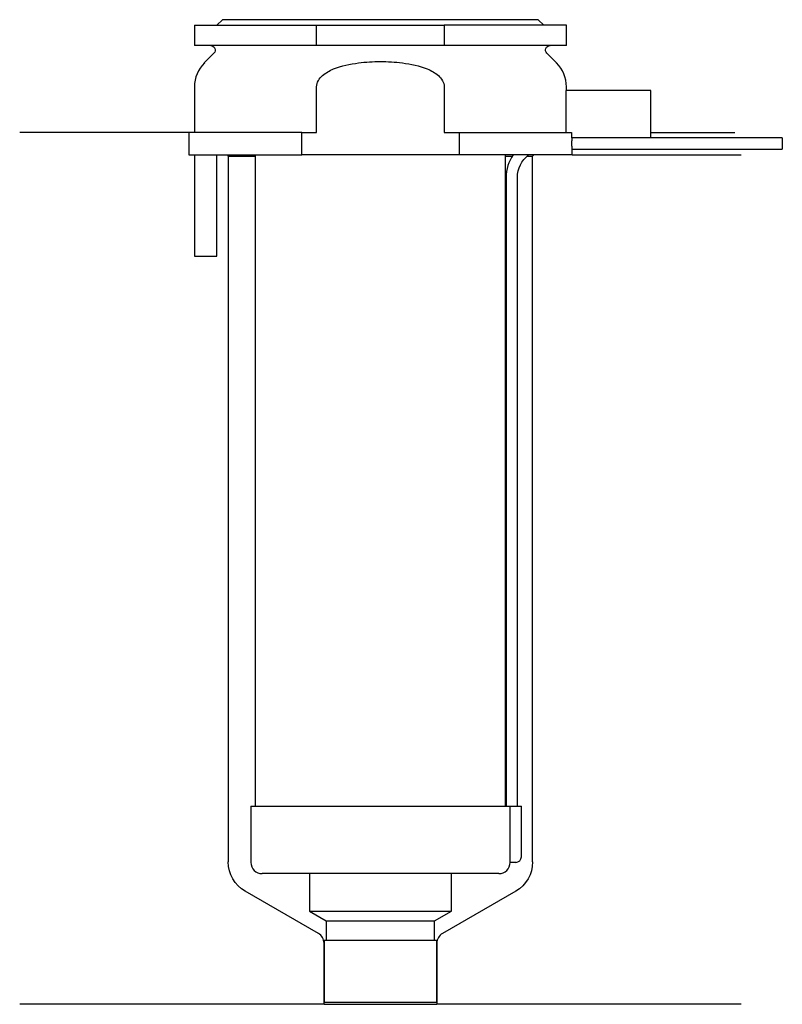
# Model space of a CAD drawing. Header units: millimetres. Extents: x 25.5 to 93.2, y 196.9 to 284.3.
import ezdxf

# ---------------------------------------------------------------- set-up
doc = ezdxf.new("R2010")
doc.units = ezdxf.units.MM
doc.layers.add('201', color=7, linetype='Continuous')
doc.layers.add('30', color=7, linetype='Continuous')

msp = doc.modelspace()

# ---------------------------------------------------------------- linework, layer by layer
at = {"layer": '201', "color": 113}
for p, q in [((40.526, 274.313), (25.526, 274.313)), ((40.526, 274.313), (40.526, 272.313)), ((81.525, 274.313), (88.958, 274.313)), ((43.926, 272.313), (44.026, 272.213)), ((44.026, 272.213), (46.426, 272.213)), ((44.026, 272.213), (44.026, 209.551)), ((68.625, 272.213), (69.236, 272.213)), ((70.551, 272.213), (71.026, 272.213)), ((71.026, 272.213), (71.126, 272.313)), ((71.026, 209.551), (71.026, 272.213)), ((74.526, 272.313), (89.526, 272.313)), ((52.021, 203.203), (45.526, 206.953)), ((69.526, 206.953), (63.031, 203.203)), ((52.521, 196.914), (52.521, 202.337)), ((62.531, 202.337), (62.531, 196.914)), ((52.521, 196.914), (25.526, 196.914)), ((52.521, 196.914), (62.531, 196.914)), ((89.526, 196.914), (62.531, 196.914))]:
    msp.add_line(p, q, dxfattribs=at)
at = {"layer": '201', "color": 113, "extrusion": (0, 0, -1)}
for centre, start, end in [((-47.026, 209.551), 300, 360), ((-68.026, 209.551), 180, 240)]:
    msp.add_arc(centre, 3, start, end, dxfattribs=at)
at = {"layer": '201', "color": 113}
for centre, start, end in [((51.521, 202.337), 0, 60), ((63.531, 202.337), 120, 180)]:
    msp.add_arc(centre, 1, start, end, dxfattribs=at)
at = {"layer": '30', "color": 113}
for p, q in [((43.526, 284.313), (43.026, 283.813)), ((71.526, 284.313), (43.526, 284.313)), ((72.026, 283.813), (71.526, 284.313)), ((41.026, 283.813), (41.026, 282.013)), ((41.026, 283.813), (51.869, 283.813)), ((51.869, 283.813), (63.182, 283.813)), ((51.869, 282.013), (51.869, 283.813)), ((63.182, 283.813), (63.182, 282.013)), ((74.026, 283.813), (63.182, 283.813)), ((74.026, 282.013), (74.026, 283.813)), ((51.869, 282.013), (41.026, 282.013)), ((63.182, 282.013), (51.869, 282.013)), ((74.026, 282.013), (63.182, 282.013)), ((42.758, 281.33), (41.904, 280.476)), ((73.147, 280.476), (72.293, 281.33)), ((41.026, 278.355), (41.026, 274.313)), ((51.869, 274.313), (51.869, 278.355)), ((63.182, 278.355), (63.182, 274.313)), ((73.978, 278.013), (73.978, 274.313)), ((81.526, 278.013), (73.978, 278.013)), ((74.026, 278.013), (74.026, 278.355)), ((81.526, 273.813), (81.526, 278.013)), ((40.526, 274.313), (40.526, 272.313)), ((50.543, 274.313), (40.526, 274.313)), ((50.543, 274.313), (51.869, 274.313)), ((50.543, 272.313), (50.543, 274.313)), ((63.182, 274.313), (64.508, 274.313)), ((64.508, 274.313), (74.479, 274.313)), ((64.508, 274.313), (64.508, 272.313)), ((74.479, 274.313), (74.479, 273.813)), ((81.526, 273.813), (74.479, 273.813)), ((93.176, 273.813), (74.525, 273.813)), ((93.176, 273.813), (93.176, 272.813)), ((74.526, 272.313), (74.526, 272.813)), ((74.526, 272.813), (93.176, 272.813)), ((40.526, 272.313), (50.543, 272.313)), ((41.026, 272.313), (41.026, 263.313)), ((43.026, 263.313), (43.026, 272.313)), ((46.426, 272.313), (46.426, 214.513)), ((64.508, 272.313), (50.543, 272.313)), ((74.526, 272.313), (64.508, 272.313)), ((68.625, 214.513), (68.625, 272.313)), ((68.676, 270.313), (68.676, 214.513)), ((69.676, 214.513), (69.676, 270.313)), ((41.026, 263.313), (43.026, 263.313)), ((46.026, 214.513), (68.995, 214.513)), ((46.026, 214.513), (46.026, 209.513)), ((68.995, 214.513), (68.995, 210.013)), ((68.995, 214.513), (70.026, 214.513)), ((70.026, 210.013), (70.026, 214.513)), ((69.526, 209.513), (69.021, 209.513)), ((68.026, 208.513), (47.026, 208.513)), ((51.226, 208.513), (51.226, 205.176)), ((63.826, 205.176), (63.826, 208.513)), ((51.226, 205.176), (63.826, 205.176)), ((51.226, 205.176), (52.721, 204.313)), ((62.331, 204.313), (63.826, 205.176)), ((52.721, 204.313), (62.331, 204.313)), ((52.721, 204.313), (52.721, 202.613)), ((62.331, 202.613), (62.331, 204.313)), ((52.521, 202.613), (52.521, 197.113)), ((52.521, 202.613), (62.531, 202.613)), ((62.531, 197.113), (62.531, 202.613)), ((52.521, 197.113), (62.531, 197.113))]:
    msp.add_line(p, q, dxfattribs=at)
at = {"layer": '30', "color": 113, "extrusion": (0, 0, -1)}
for centre, radius, start, end in [((-42.476, 281.613), 0.4, 90, 225), ((-72.576, 281.613), 0.4, -45, 90), ((-72.176, 270.313), 2.5, 0, 53.11424)]:
    msp.add_arc(centre, radius, start, end, dxfattribs=at)
at = {"layer": '30', "color": 113}
for centre, radius, start, end in [((44.026, 278.355), 3, 135, 180), ((71.026, 278.355), 3, 0, 45), ((72.176, 270.313), 3.5, 145.09201, 180), ((69.526, 210.013), 0.5, -90, 0), ((47.026, 209.513), 1, 180, 270), ((68.026, 209.513), 1, -90, 0)]:
    msp.add_arc(centre, radius, start, end, dxfattribs=at)
for points, knots in [([(55.582, 280.476), (56.225, 280.556), (56.87, 280.597), (57.844, 280.597), (58.17, 280.587), (58.822, 280.547), (59.147, 280.516), (59.469, 280.476)], [0, 0, 0, 0, 0.5, 0.5, 0.75, 0.75, 1, 1, 1, 1]), ([(51.869, 278.355), (51.869, 278.741), (52.101, 279.095), (52.671, 279.606), (53.015, 279.791), (54.07, 280.231), (54.83, 280.382), (55.582, 280.476)], [0, 0, 0, 0, 0.25, 0.25, 0.5, 0.5, 1, 1, 1, 1]), ([(59.469, 280.476), (60.223, 280.382), (60.982, 280.231), (62.036, 279.791), (62.38, 279.606), (62.955, 279.091), (63.182, 278.737), (63.182, 278.355)], [0, 0, 0, 0, 0.5, 0.5, 0.75, 0.75, 1, 1, 1, 1]), ([(74.526, 272.813), (74.525, 272.829), (74.525, 272.839), (74.524, 272.864), (74.524, 272.879), (74.523, 272.915), (74.522, 272.936), (74.521, 273.006), (74.52, 273.061), (74.519, 273.182), (74.518, 273.247), (74.518, 273.345), (74.518, 273.378), (74.519, 273.443), (74.519, 273.474), (74.52, 273.534), (74.52, 273.564), (74.521, 273.618), (74.521, 273.643), (74.522, 273.69), (74.523, 273.71), (74.524, 273.747), (74.524, 273.762), (74.525, 273.787), (74.525, 273.797), (74.525, 273.809), (74.526, 273.814)], [0, 0, 0, 0, 0.124935, 0.124935, 0.187403, 0.187403, 0.249871, 0.249871, 0.374806, 0.374806, 0.499741, 0.499741, 0.562209, 0.562209, 0.624677, 0.624677, 0.687144, 0.687144, 0.749612, 0.749612, 0.81208, 0.81208, 0.874547, 0.874547, 0.937015, 1, 1, 1, 1]), ([(68.995, 210.013), (68.995, 209.958), (68.996, 209.901), (68.999, 209.797), (69.001, 209.747), (69.005, 209.66), (69.007, 209.622), (69.012, 209.563), (69.015, 209.541), (69.017, 209.528), (69.019, 209.518), (69.02, 209.513)], [0, 0, 0, 0, 0.208381, 0.208381, 0.416996, 0.416996, 0.625825, 0.625825, 0.83609, 0.83609, 1, 1, 1, 1])]:
    msp.add_open_spline(points, degree=3, knots=knots, dxfattribs=at)

doc.saveas('drawing.dxf')
